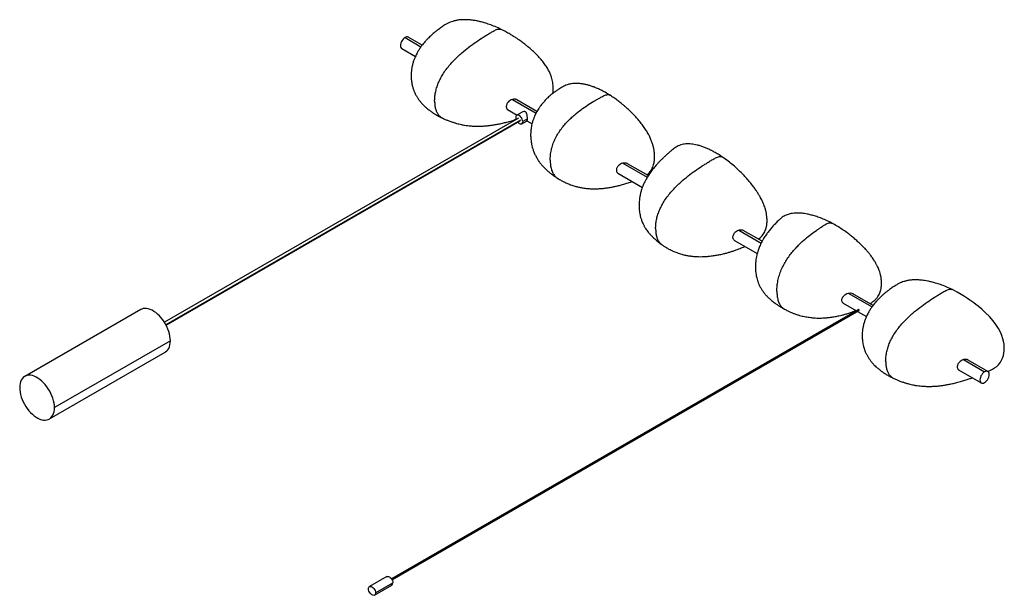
# Paper-space layout '_Isométrica' of a CAD drawing. Header units: millimetres. Extents: x -21 to 1180, y -241 to 462.
import ezdxf

# ---------------------------------------------------------------- set-up
doc = ezdxf.new("R2010")
doc.units = ezdxf.units.MM

psp = doc.layouts.new('_Isométrica')

# ---------------------------------------------------------------- linework, layer by layer
at = {"color": 7, "linetype": 'Continuous', "lineweight": 25}
for p, q in [((448.9, 439.7), (468.4, 428.4)), ((469.8, 430.3), (452.9, 440.1)), ((444.9, 426.2), (461.5, 416.6)), ((579.9, 364.1), (608.8, 347.4)), ((609.9, 349.5), (585.5, 363.6)), ((574.1, 351.7), (585.6, 345)), ((591.8, 348.6), (585.3, 344.8)), ((609.7, 349.6), (610.1, 349.8)), ((587.3, 341.4), (155.4, 92)), ((589.7, 338.8), (157, 89)), ((157.4, 88.5), (589.3, 337.9)), ((591.3, 334.4), (597.8, 338.2)), ((598.2, 340.4), (592.6, 337.2)), ((597.6, 338.1), (603.9, 334.5)), ((714.7, 286.3), (744.5, 269.1)), ((745.7, 271.1), (720.5, 285.6)), ((708.5, 274), (738.5, 256.8)), ((856, 204.7), (883.4, 188.8)), ((884.5, 190.9), (861.4, 204.3)), ((851, 191.8), (878.5, 175.9)), ((989.6, 127.6), (1018.7, 110.7)), ((1020.1, 112.7), (995.4, 126.9)), ((983.6, 115.2), (999.6, 106)), ((126.4, 107.6), (-15, 26)), ((1002.3, 107.6), (432.5, -221.4)), ((1003, 106.7), (433, -222.3)), ((433.1, -222.5), (1002.9, 106.4)), ((1000.9, 105.3), (1011.8, 98.9)), ((162.6, 69.4), (21.2, -12.2)), ((15, -26), (156.4, 55.7)), ((1130.2, 46.4), (1156, 31.5)), ((1160, 31.9), (1135.8, 45.9)), ((1124.4, 34), (1152, 18)), ((426.8, -218.4), (405.6, -230.7)), ((412.9, -238.3), (434.1, -226.1)), ((411.6, -241.1), (432.8, -228.8))]:
    psp.add_line(p, q, dxfattribs=at)
at = {"color": 7, "linetype": 'Continuous', "lineweight": 25, "flags": 128}
for points in [[(448.9, 439.7), (447.7, 438.8), (446.5, 437.6), (445.4, 436.2), (444.5, 434.7), (443.8, 433), (443.4, 431.4), (443.3, 429.9), (443.4, 428.5), (443.8, 427.4), (444.5, 426.5), (444.9, 426.2)], [(592.6, 337.2), (592.4, 338.5), (592, 340), (591.3, 341.4), (590.4, 342.6), (589.4, 343.7), (588.3, 344.5), (587.2, 345), (586.2, 345.1), (585.3, 344.8), (584.6, 344.2), (584.2, 343.3), (584.1, 342.1)], [(584.1, 342.1), (584.2, 340.7), (584.5, 339.7)], [(586.5, 336.3), (587.2, 335.5), (588.3, 334.7), (589.4, 334.3), (590.4, 334.2), (591.3, 334.4), (592, 335.1), (592.4, 336), (592.6, 337.2)], [(1160, 31.9), (1162.5, 33), (1165.8, 34.8), (1168.3, 36.3), (1170.8, 38.2), (1172.8, 40.1), (1174.2, 41.7), (1175.3, 43.2), (1176.4, 44.9), (1178, 48.2), (1179.1, 51.4), (1179.7, 54.2), (1180, 57.3), (1180.1, 61.1), (1179.8, 65.3), (1179.2, 68.9), (1178.4, 71.9), (1177.1, 75.8), (1175.3, 80.1), (1172.9, 84.5), (1169.9, 89.2), (1166.3, 94), (1162, 98.9), (1157.2, 103.7), (1152.5, 108), (1148.2, 111.7), (1145.4, 113.8), (1142.9, 115.8), (1140.5, 117.5), (1138.2, 119.1), (1135.2, 121.2), (1131.7, 123.5), (1127.4, 126.1), (1122.4, 128.9), (1116.7, 131.9), (1116.7, 131.9)], [(162.6, 69.4), (162.5, 72.1), (162.1, 74.9), (161.5, 77.9), (160.7, 80.8), (159.6, 83.8), (158.3, 86.7), (156.8, 89.6), (155.2, 92.4), (153.3, 95), (151.4, 97.5), (149.3, 99.9), (147.1, 102), (144.9, 103.8), (142.6, 105.4), (140.3, 106.8), (138, 107.8), (135.7, 108.5), (133.6, 108.9), (131.5, 109), (129.5, 108.8), (127.7, 108.2), (126.4, 107.6)], [(1003, 106.7), (1003, 107), (1002.9, 107.2), (1002.8, 107.4), (1002.6, 107.5), (1002.4, 107.6), (1002.3, 107.6)], [(1002.9, 106.4), (1002.9, 106.4), (1003, 106.6), (1003, 106.7)], [(156.4, 55.7), (156.8, 55.9), (158.3, 57.1), (159.6, 58.5), (160.7, 60.2), (161.5, 62.2), (162.1, 64.4), (162.5, 66.8), (162.6, 69.4)], [(21.2, -12.2), (21.1, -9.5), (20.7, -6.7), (20.1, -3.8), (19.3, -0.8), (18.2, 2.1), (16.9, 5.1), (15.4, 8), (13.7, 10.7), (11.9, 13.4), (9.9, 15.9), (7.9, 18.2), (5.7, 20.3), (3.4, 22.2), (1.1, 23.8), (-1.1, 25.1), (-3.4, 26.2), (-5.7, 26.9), (-7.9, 27.3), (-9.9, 27.4), (-11.9, 27.1), (-13.7, 26.6), (-15.4, 25.7), (-16.9, 24.6), (-18.2, 23.1), (-19.3, 21.4), (-20.1, 19.4), (-20.7, 17.2), (-21.1, 14.8), (-21.2, 12.2)], [(1156, 31.5), (1154.8, 30.6), (1153.6, 29.4), (1152.5, 28), (1151.6, 26.5), (1151, 24.8), (1150.5, 23.2), (1150.4, 21.7), (1150.5, 20.3), (1151, 19.2), (1151.6, 18.3), (1152.5, 17.8), (1153.6, 17.6), (1154.8, 17.8), (1156, 18.4)], [(1156, 18.4), (1157.3, 19.3), (1158.5, 20.5), (1159.6, 21.9), (1160.5, 23.4), (1161.1, 25), (1161.6, 26.7), (1161.7, 28.2), (1161.6, 29.6), (1161.1, 30.7), (1160.5, 31.6), (1159.6, 32.1), (1158.5, 32.2), (1157.3, 32), (1156, 31.5)], [(-21.2, 12.2), (-21.1, 9.5), (-20.7, 6.7), (-20.1, 3.8), (-19.3, 0.8), (-18.2, -2.1), (-16.9, -5.1), (-15.4, -8), (-13.7, -10.7), (-11.9, -13.4), (-9.9, -15.9), (-7.9, -18.2), (-5.7, -20.3), (-3.4, -22.2), (-1.1, -23.8), (1.1, -25.1), (3.4, -26.2), (5.7, -26.9), (7.9, -27.3), (9.9, -27.4), (11.9, -27.1), (13.7, -26.6), (15.4, -25.7), (16.9, -24.6), (18.2, -23.1), (19.3, -21.4), (20.1, -19.4), (20.7, -17.2), (21.1, -14.8), (21.2, -12.2)], [(426.8, -218.4), (427.7, -218.2), (428.7, -218.3), (429.8, -218.7), (430.9, -219.5), (432, -220.6), (432.8, -221.9), (433.5, -223.3), (433.9, -224.7), (434.1, -226.1)], [(404.4, -233.4), (404.5, -232.3), (404.9, -231.3), (405.6, -230.7), (406.5, -230.4), (407.5, -230.5), (408.6, -231), (409.7, -231.8), (410.7, -232.9), (411.6, -234.2), (412.3, -235.6), (412.7, -237), (412.9, -238.3)], [(412.9, -238.3), (412.7, -239.5), (412.3, -240.5), (411.6, -241.1), (410.7, -241.4), (409.7, -241.3), (408.6, -240.8), (407.5, -240), (406.5, -238.9), (405.6, -237.6), (404.9, -236.2), (404.5, -234.8), (404.4, -233.4)]]:
    psp.add_lwpolyline(points, dxfattribs=at)
at = {"color": 7, "linetype": 'Continuous', "lineweight": 25}
for centre, radius, start, end in [((451.3, 436.5), 3.93, 64.9178, 126.3926), ((431.2, -226.5), 2.87, 303.9367, 7.3755)]:
    psp.add_arc(centre, radius, start, end, dxfattribs=at)
for points, knots in [([(566.3, 449.6), (563.8, 450.8), (559, 453), (552.2, 455.7), (546.1, 457.6), (541, 459), (536.5, 460), (531.9, 460.8), (527.1, 461.4), (523, 461.5), (520.2, 461.5), (518.3, 461.4), (516.1, 461.3), (513.8, 461), (511.7, 460.7), (510.1, 460.3), (508.6, 459.9), (506.6, 459.4), (504, 458.4), (500.9, 457), (497.9, 455.3), (495.2, 453.6), (493, 452.1), (490.7, 450.4), (488.3, 448.6), (485.8, 446.6), (483.6, 444.8), (481.7, 443.1), (479.8, 441.5), (477.7, 439.4), (475.4, 437), (473.2, 434.6), (471.1, 432.1), (468.9, 429.3), (466.7, 426.1), (464.7, 422.9), (463.2, 420), (461.9, 417.4), (460.6, 414.5), (459.3, 411.1), (458.1, 407.1), (457.2, 403), (456.6, 399.1), (456.4, 395.6), (456.3, 392.5), (456.4, 389.9), (456.7, 387.4), (457, 384.8), (457.5, 382.2), (458, 380), (458.8, 377.6), (459.8, 374.6), (461.4, 371.1), (463.1, 367.9), (464.7, 365.3), (466.1, 363.4), (467.2, 361.9), (468.2, 360.8), (469, 359.8), (469.9, 358.7), (471.3, 357.3), (473.4, 355.3), (476.2, 352.8), (479.5, 350.3), (483, 347.8), (486.7, 345.5), (490.8, 343.2), (493.6, 341.8), (495.1, 341.1)], [0, 0, 0, 0, 0.039407, 0.074767, 0.106003, 0.133017, 0.15575, 0.175579, 0.205552, 0.231391, 0.239074, 0.248432, 0.259644, 0.272261, 0.283096, 0.291133, 0.297601, 0.305219, 0.319129, 0.334199, 0.34934, 0.361394, 0.372799, 0.386098, 0.401005, 0.417436, 0.432083, 0.441863, 0.45366, 0.467913, 0.484615, 0.500582, 0.515822, 0.53085, 0.551578, 0.570618, 0.584458, 0.597129, 0.610794, 0.628071, 0.646474, 0.666045, 0.682126, 0.697313, 0.710398, 0.720766, 0.729683, 0.741772, 0.753604, 0.761896, 0.770197, 0.785433, 0.802263, 0.818804, 0.833208, 0.841661, 0.84924, 0.855615, 0.860793, 0.865518, 0.873594, 0.885557, 0.901412, 0.920711, 0.937454, 0.956299, 0.977012, 1, 1, 1, 1]), ([(485, 362.1), (485.1, 363.8), (485.2, 367.2), (486, 372.6), (487.4, 378.2), (489.4, 383.8), (492, 389.4), (495.2, 395.1), (499.1, 400.8), (503.6, 406.5), (508.4, 411.7), (513.3, 416.6), (519.4, 422.1), (526.8, 428.1), (535.4, 434.3), (542.7, 439.1), (548.4, 442.7), (552.8, 445.3), (556.4, 447.5), (559.5, 449.1), (561.8, 449.9), (563.9, 450.2), (565.5, 450.1), (566.2, 449.6), (566.3, 449.5)], [0, 0, 0, 0, 0.042966, 0.085945, 0.128896, 0.171819, 0.214666, 0.257552, 0.30906, 0.360492, 0.411988, 0.463521, 0.51503, 0.601057, 0.687013, 0.77288, 0.816004, 0.858493, 0.901724, 0.924731, 0.947786, 0.970785, 0.993764, 1, 1, 1, 1]), ([(629.2, 371.4), (629.3, 371.6), (629.5, 372.8), (629.7, 375.2), (629.8, 378.9), (629.5, 382.8), (628.9, 386.4), (628.1, 389.9), (626.8, 393.7), (625, 397.9), (622.6, 402.4), (619.6, 407.1), (615.9, 411.9), (611.6, 416.7), (607, 421.4), (602.4, 425.6), (598.4, 428.9), (595.2, 431.5), (592.6, 433.4), (590.2, 435.2), (587.7, 437), (584.7, 439), (581.1, 441.3), (576.8, 444), (571.8, 446.8), (568.2, 448.6), (566.3, 449.6)], [0, 0, 0, 0, 0.00577, 0.037079, 0.074943, 0.115782, 0.150562, 0.179211, 0.217384, 0.258587, 0.303376, 0.352492, 0.405926, 0.46369, 0.525119, 0.583111, 0.635888, 0.668465, 0.698681, 0.726535, 0.753644, 0.787744, 0.829049, 0.878117, 0.935075, 1, 1, 1, 1]), ([(699.1, 369.2), (697.1, 370.5), (693.3, 372.8), (687.7, 375.7), (682.7, 378), (678.3, 379.7), (674.3, 381), (670.4, 382.1), (666.4, 383), (662.4, 383.5), (658.7, 383.7), (655.4, 383.7), (652.5, 383.4), (650, 382.9), (647.8, 382.3), (645.3, 381.4), (642.6, 380.2), (639.9, 378.7), (637.1, 377), (634.2, 375.1), (630.8, 372.7), (627.1, 369.8), (623.3, 366.4), (620, 363.1), (616.9, 359.6), (614.3, 356.3), (612.1, 353.2), (610.6, 350.8), (609.4, 348.6), (608.3, 346.6), (607.3, 344.4), (606.1, 341.6), (604.9, 338.2), (603.8, 334.6), (603.1, 331.2), (602.7, 328.1), (602.4, 325.4), (602.2, 323.1), (602.2, 320.9), (602.2, 318.3), (602.4, 315.3), (602.8, 312.2), (603.4, 309), (604.2, 305.6), (605.3, 302.1), (606.7, 298.6), (608.4, 295), (610.5, 291.3), (612.8, 287.7), (615.5, 284.4), (618.3, 281.2), (621.3, 278.2), (624.4, 275.5), (627.6, 272.9), (631.3, 270.3), (633.9, 268.6), (635.3, 267.8)], [0, 0, 0, 0, 0.0377382, 0.0721897, 0.1033189, 0.1310362, 0.1553219, 0.1778613, 0.2041458, 0.22964, 0.2525578, 0.271382, 0.2889296, 0.300788, 0.3131026, 0.3254471, 0.3381764, 0.3517244, 0.3663145, 0.3822303, 0.3996817, 0.4276095, 0.4523842, 0.4753182, 0.4979544, 0.5227354, 0.5391065, 0.5533786, 0.5651009, 0.5756038, 0.5867781, 0.6008078, 0.6186462, 0.6372182, 0.6531166, 0.6665148, 0.6784856, 0.6894104, 0.6978278, 0.708173, 0.7228062, 0.737948, 0.7498934, 0.7666376, 0.7843505, 0.7999599, 0.8177617, 0.8377945, 0.8587616, 0.8777598, 0.8970895, 0.9181339, 0.9352858, 0.9544487, 0.9757632, 1, 1, 1, 1]), ([(485, 362.1), (485.1, 360.5), (485.2, 357.2), (486, 352.7), (487.4, 348.8), (489.4, 345.5), (492, 342.8), (494, 341.7), (495.1, 341.1)], [0, 0, 0, 0, 0.166911, 0.333962, 0.500978, 0.667864, 0.834458, 1, 1, 1, 1]), ([(579.9, 364.1), (578.9, 363.7), (577, 363), (574.9, 361.2), (573.6, 359.4), (572.9, 358), (572.5, 356.7), (572.3, 355.3), (572.5, 354.1), (572.9, 353), (573.6, 352), (574.2, 351.6), (574.5, 351.4)], [0, 0, 0, 0, 0.167306, 0.334513, 0.420841, 0.505485, 0.588683, 0.670685, 0.752529, 0.83555, 0.919996, 1, 1, 1, 1]), ([(585.5, 363.6), (585.5, 363.6), (585.3, 363.7), (584.9, 363.9), (584.3, 364.1), (583.6, 364.3), (582.9, 364.4), (582.3, 364.4), (581.8, 364.4), (581, 364.3), (580.4, 364.2), (579.9, 364.1)], [0, 0, 0, 0, 0.020763, 0.124365, 0.240484, 0.369146, 0.510365, 0.601665, 0.670713, 0.755353, 1, 1, 1, 1]), ([(626, 289.9), (626.1, 291.9), (626.2, 296), (627.3, 302.4), (629.1, 309), (631.7, 315.4), (634.9, 321.5), (638.7, 327.1), (642.7, 332.4), (647, 337.1), (651.4, 341.5), (656.9, 346.4), (663.6, 351.7), (671.4, 357.1), (677.9, 361.1), (683.1, 364.1), (687, 366.3), (690.3, 368.1), (693, 369.4), (695.1, 370), (697, 370.1), (698.4, 369.8), (699, 369.3), (699.1, 369.2)], [0, 0, 0, 0, 0.057146, 0.113959, 0.169978, 0.224789, 0.278346, 0.330796, 0.382222, 0.433012, 0.483347, 0.53332, 0.616304, 0.698887, 0.781229, 0.822557, 0.86327, 0.904691, 0.926746, 0.948961, 0.971459, 0.994559, 1, 1, 1, 1]), ([(744, 272), (744.4, 272.3), (745.6, 273.2), (747.2, 274.9), (748.8, 277), (750.1, 279.1), (751.3, 281.6), (752.2, 284.4), (752.9, 287.2), (753.2, 289.9), (753.4, 293), (753.4, 296.9), (753, 301.1), (752.2, 305.3), (751.2, 309.2), (749.8, 313.2), (748.1, 317.4), (745.8, 321.9), (743.1, 326.5), (739.9, 331.3), (736.2, 336.1), (732.4, 340.6), (728.7, 344.7), (725.5, 347.9), (722.8, 350.6), (720.6, 352.7), (718.3, 354.7), (715.8, 356.9), (712.6, 359.5), (708.8, 362.6), (704.2, 365.9), (700.9, 368.1), (699.1, 369.2)], [0, 0, 0, 0, 0.011901, 0.03945, 0.060907, 0.082898, 0.109029, 0.136576, 0.160771, 0.18329, 0.21011, 0.241735, 0.282186, 0.314217, 0.343881, 0.375873, 0.410308, 0.447847, 0.488531, 0.53234, 0.579328, 0.627185, 0.671234, 0.711411, 0.739019, 0.764437, 0.78779, 0.81512, 0.849958, 0.892311, 0.942289, 1, 1, 1, 1]), ([(598.2, 340.4), (598.2, 340.8), (598.2, 341.5), (598.1, 343.1), (597.9, 345.2), (597.4, 347.1), (596.7, 348.3), (595.9, 349), (594.9, 349.3), (593.5, 349.3), (592.4, 349.1), (591.8, 348.6), (591.8, 348.6)], [0, 0, 0, 0, 0.083113, 0.166323, 0.332264, 0.498414, 0.581757, 0.664986, 0.748215, 0.831558, 0.997708, 1, 1, 1, 1]), ([(495.1, 341.1), (496.4, 340.5), (498.8, 339.4), (502, 338.1), (504.6, 337.2), (506.6, 336.5), (508.4, 335.9), (510.2, 335.4), (512.2, 334.8), (514.7, 334.1), (517.9, 333.4), (521.5, 332.7), (525.2, 332.2), (529, 331.8), (533.3, 331.5), (538.6, 331.4), (544, 331.6), (549.1, 332), (553.7, 332.5), (558, 333.2), (562.7, 334), (567.8, 335.1), (573.4, 336.5), (578.9, 338.1), (582.7, 339.3), (584.4, 339.9), (584.4, 339.9)], [0, 0, 0, 0, 0.048907, 0.088084, 0.116486, 0.13884, 0.159741, 0.179208, 0.199262, 0.229805, 0.264523, 0.306479, 0.347889, 0.382635, 0.430176, 0.485644, 0.549342, 0.604743, 0.651182, 0.697648, 0.748988, 0.8073, 0.87036, 0.937368, 0.999309, 1, 1, 1, 1]), ([(597.8, 338.2), (597.9, 338.4), (598.1, 338.6), (598.2, 339.5), (598.2, 340.1), (598.2, 340.4)], [0, 0, 0, 0, 0.495949, 0.748121, 1, 1, 1, 1]), ([(836.4, 293.7), (834.6, 294.9), (831.2, 297.1), (826.4, 299.9), (821.8, 302.3), (817.5, 304.3), (813.2, 306), (809.2, 307.4), (805.4, 308.5), (801.8, 309.2), (798.3, 309.7), (794.8, 309.9), (791.6, 309.8), (788.5, 309.4), (785.4, 308.6), (782.5, 307.5), (779.9, 306.1), (777.6, 304.5), (775.5, 302.9), (772.9, 300.8), (769.9, 298.2), (766.8, 295.4), (763.9, 292.7), (761.4, 290.3), (759.1, 288), (756.4, 285), (753.2, 281.4), (749.7, 276.9), (746.3, 272.2), (743.5, 267.7), (741.5, 263.8), (740.1, 260.9), (738.9, 258.1), (737.7, 254.8), (736.6, 251), (735.7, 247), (735, 243), (734.6, 239.1), (734.5, 235.2), (734.6, 231.1), (734.9, 227.7), (735.4, 224.6), (736, 221.6), (736.9, 218.1), (738.1, 215), (739.2, 212.4), (740.1, 210.6), (740.8, 209.1), (741.6, 207.8), (742.6, 206.3), (743.9, 204.3), (745.8, 201.8), (748.2, 199.1), (751.1, 196.1), (754.5, 192.9), (758.4, 189.7), (761, 187.8), (762.4, 186.8)], [0, 0, 0, 0, 0.033251, 0.062962, 0.089835, 0.116315, 0.142561, 0.167845, 0.190594, 0.211189, 0.231092, 0.252931, 0.267952, 0.283681, 0.299977, 0.315411, 0.327546, 0.33783, 0.349564, 0.363742, 0.386163, 0.410219, 0.431396, 0.449504, 0.465629, 0.483087, 0.511742, 0.540188, 0.568204, 0.599045, 0.615545, 0.630575, 0.643769, 0.658283, 0.676352, 0.695754, 0.712676, 0.727505, 0.745451, 0.762035, 0.777819, 0.789174, 0.801089, 0.816238, 0.833736, 0.843952, 0.852626, 0.859801, 0.865563, 0.872702, 0.882845, 0.895874, 0.911652, 0.929987, 0.95086, 0.974187, 1, 1, 1, 1]), ([(626, 289.9), (626.1, 287.9), (626.2, 284), (627.3, 278.7), (629.1, 274.1), (631.8, 270.5), (633.9, 268.4), (635.2, 267.8), (635.3, 267.8)], [0, 0, 0, 0, 0.202831, 0.404618, 0.603626, 0.798331, 0.988583, 1, 1, 1, 1]), ([(754.6, 206.5), (754.7, 208.2), (754.8, 211.6), (755.6, 217), (757, 222.6), (759, 228.2), (761.6, 233.7), (764.8, 239.5), (768.7, 245.2), (773.2, 250.9), (777.9, 256.1), (782.9, 261), (789, 266.5), (796.4, 272.5), (805, 278.7), (812.3, 283.5), (818, 287), (822.4, 289.7), (826, 291.8), (829.1, 293.4), (831.4, 294.3), (833.5, 294.6), (835.3, 294.4), (836, 293.8), (836.3, 293.6)], [0, 0, 0, 0, 0.04271, 0.085434, 0.12813, 0.170797, 0.213389, 0.256019, 0.307221, 0.358347, 0.409537, 0.460763, 0.511966, 0.597481, 0.682926, 0.768281, 0.811149, 0.853386, 0.89636, 0.919229, 0.942147, 0.965009, 0.987852, 1, 1, 1, 1]), ([(880.2, 193.4), (880.2, 193.5), (881.2, 194.1), (882.7, 195.6), (884.8, 197.7), (886.4, 200), (887.8, 202.6), (889.2, 205.8), (890.2, 209.7), (890.7, 214.3), (890.6, 218.9), (890.2, 223.1), (889.4, 227.2), (888.1, 232), (886.1, 237.3), (883.9, 241.9), (882, 245.5), (880.2, 248.4), (878.1, 251.8), (875.5, 255.6), (872.4, 259.7), (868.8, 264.2), (864.7, 268.9), (860, 273.8), (854.9, 278.9), (849.2, 284), (842.9, 289), (838.6, 292.1), (836.4, 293.7)], [0, 0, 0, 0, 0.001736, 0.026527, 0.050163, 0.073462, 0.097694, 0.123063, 0.159681, 0.199884, 0.237403, 0.269832, 0.302109, 0.335123, 0.382873, 0.42736, 0.448696, 0.473668, 0.503584, 0.53844, 0.57827, 0.623119, 0.672984, 0.727908, 0.788082, 0.853404, 0.923999, 1, 1, 1, 1]), ([(714.7, 286.3), (713.7, 286), (711.6, 285.3), (709.4, 283.5), (708.1, 281.8), (707.3, 280.5), (706.9, 279.1), (706.7, 277.8), (706.9, 276.5), (707.3, 275.4), (708.1, 274.4), (708.7, 274), (709.1, 273.8)], [0, 0, 0, 0, 0.167048, 0.334814, 0.42264, 0.507844, 0.590782, 0.671842, 0.752877, 0.835772, 0.920913, 1, 1, 1, 1]), ([(720.5, 285.6), (720.5, 285.6), (720.3, 285.8), (719.8, 285.9), (719.2, 286.2), (718.5, 286.4), (717.7, 286.5), (716.7, 286.5), (715.7, 286.5), (715, 286.3), (714.7, 286.3)], [0, 0, 0, 0, 0.027474, 0.131918, 0.247731, 0.374946, 0.513587, 0.655959, 0.853798, 1, 1, 1, 1]), ([(635.3, 267.8), (636.7, 266.9), (639.2, 265.4), (642.5, 263.7), (645.1, 262.5), (647.4, 261.5), (649.8, 260.5), (653, 259.3), (657, 258), (661.6, 256.9), (665.8, 256.1), (670.2, 255.5), (675.1, 255.1), (680.2, 255), (685.1, 255.1), (689.7, 255.4), (694.4, 256), (699.2, 256.7), (703.8, 257.6), (708.4, 258.6), (713.2, 259.9), (718.4, 261.4), (722.8, 262.8), (725.3, 263.7), (726.1, 263.9)], [0, 0, 0, 0, 0.0524394, 0.0951132, 0.1264638, 0.1507707, 0.178059, 0.2084552, 0.264923, 0.3135723, 0.3571926, 0.3985265, 0.4499387, 0.5102186, 0.5572039, 0.6019568, 0.6539052, 0.7066017, 0.7551863, 0.8020375, 0.8547276, 0.9139144, 0.9746005, 1, 1, 1, 1]), ([(969.5, 213.2), (967.1, 214.4), (962.5, 216.7), (955.9, 219.4), (949.9, 221.5), (944.5, 223), (940, 224.1), (936.3, 224.7), (933.4, 225.1), (930.5, 225.3), (927.3, 225.4), (923.7, 225.3), (919.5, 224.7), (915.9, 223.7), (912.6, 222.4), (910.4, 221.1), (908.3, 219.6), (906.6, 218.2), (905, 216.8), (903.1, 214.9), (900.6, 212.3), (897.8, 209.4), (894.3, 205.3), (891, 201.1), (888.3, 197.4), (886.2, 194), (884.5, 190.9), (882.8, 187.7), (881.5, 184.7), (880.4, 182.1), (879.6, 179.6), (878.7, 176.9), (877.9, 173.8), (877.3, 170.6), (876.9, 167.4), (876.6, 164.6), (876.5, 162.3), (876.5, 160.2), (876.5, 158.1), (876.6, 155.7), (876.8, 153.1), (877.1, 150.8), (877.5, 148.5), (878.1, 146.1), (878.9, 143.1), (880.1, 139.8), (881.5, 136.5), (883.3, 133.3), (885.4, 130), (887.7, 127), (890.2, 124.1), (893.1, 121.3), (895.8, 118.9), (898.3, 116.9), (900.8, 115), (903.8, 112.9), (907.6, 110.5), (910.3, 109), (911.8, 108.1)], [0, 0, 0, 0, 0.040851, 0.078626, 0.113278, 0.144683, 0.172392, 0.192196, 0.208962, 0.223765, 0.242061, 0.263558, 0.284154, 0.312731, 0.326273, 0.339287, 0.352318, 0.359546, 0.367443, 0.383007, 0.397934, 0.427139, 0.456892, 0.487308, 0.515618, 0.530572, 0.548726, 0.568781, 0.585132, 0.597252, 0.608942, 0.622102, 0.636879, 0.652586, 0.667253, 0.679429, 0.689864, 0.698046, 0.707338, 0.71783, 0.729519, 0.741097, 0.749585, 0.759561, 0.774279, 0.790727, 0.806215, 0.82489, 0.841504, 0.857815, 0.875331, 0.893845, 0.912852, 0.924538, 0.938193, 0.955224, 0.975749, 1, 1, 1, 1]), ([(754.6, 206.5), (754.7, 204.8), (754.8, 201.5), (755.6, 197.1), (757, 193.1), (759, 189.8), (760.9, 187.8), (762.2, 187), (762.4, 186.9)], [0, 0, 0, 0, 0.190461, 0.381083, 0.571664, 0.762098, 0.952198, 1, 1, 1, 1]), ([(851, 191.8), (850.5, 192.3), (849.6, 192.9), (849.1, 194.4), (849, 195.6), (849.1, 197), (849.6, 198.9), (850.9, 201.2), (853.2, 203.5), (855.1, 204.3), (856, 204.7)], [0, 0, 0, 0, 0.163774, 0.247554, 0.331168, 0.414818, 0.498607, 0.66517, 0.832458, 1, 1, 1, 1]), ([(856, 204.7), (856.5, 204.8), (857.1, 205), (858.1, 205.1), (859.4, 205), (860.7, 204.8), (861.4, 204.3), (861.4, 204.3)], [0, 0, 0, 0, 0.247082, 0.330673, 0.494221, 0.985711, 1, 1, 1, 1]), ([(902.6, 130.2), (902.7, 132.2), (902.8, 136.3), (903.8, 142.8), (905.5, 149.4), (907.9, 156), (910.8, 162.2), (914.2, 168.1), (918, 173.5), (921.9, 178.5), (925.9, 183), (931, 188.2), (937.1, 193.8), (944.3, 199.5), (950.2, 203.9), (955, 207.1), (958.6, 209.5), (961.6, 211.4), (964.1, 212.8), (966, 213.6), (967.8, 213.7), (969, 213.6), (969.4, 213.2), (969.5, 213.2)], [0, 0, 0, 0, 0.057404, 0.114472, 0.170743, 0.225802, 0.279599, 0.332286, 0.383943, 0.434963, 0.485524, 0.535722, 0.61908, 0.702035, 0.784748, 0.826261, 0.867158, 0.908765, 0.93092, 0.953235, 0.975835, 0.999038, 1, 1, 1, 1]), ([(1016.3, 114.9), (1017, 115.3), (1018.7, 116.4), (1021.2, 118.3), (1023.7, 120.6), (1025.8, 123.3), (1027.3, 125.8), (1028.3, 128), (1029.2, 130.5), (1029.8, 133.2), (1030.3, 136.4), (1030.4, 139.9), (1030.2, 143.9), (1029.6, 148.1), (1028.6, 152), (1027.6, 155), (1026.6, 157.6), (1025.4, 160.3), (1023.8, 163.3), (1021.8, 166.8), (1019.3, 170.6), (1016.7, 174.2), (1014.2, 177.3), (1012, 179.8), (1010.3, 181.8), (1008.7, 183.5), (1006.8, 185.4), (1004.3, 187.9), (1000.8, 191.1), (996.8, 194.6), (992.4, 198.3), (987.6, 201.9), (982.1, 205.7), (976, 209.6), (971.7, 212), (969.5, 213.2)], [0, 0, 0, 0, 0.019154, 0.042893, 0.072242, 0.101805, 0.12467, 0.142753, 0.163784, 0.188689, 0.213343, 0.241728, 0.27218, 0.310075, 0.338678, 0.362153, 0.380763, 0.401061, 0.425836, 0.455058, 0.488691, 0.522867, 0.552076, 0.576331, 0.595659, 0.6102, 0.628318, 0.655062, 0.690433, 0.734491, 0.776132, 0.823416, 0.876424, 0.93523, 1, 1, 1, 1]), ([(762.4, 186.8), (763.5, 186.1), (765.4, 184.7), (768, 183.1), (769.9, 182), (771.5, 181.1), (772.9, 180.4), (774.4, 179.7), (776, 178.9), (778.1, 178), (780.7, 177), (783.6, 176), (786.2, 175.2), (789.1, 174.4), (792.5, 173.7), (796.6, 173), (800.8, 172.5), (805, 172.2), (809.2, 172.1), (813.4, 172.2), (818.4, 172.5), (823.8, 173.1), (829.3, 174), (833.7, 174.8), (837.5, 175.7), (841.2, 176.6), (845.1, 177.8), (849.1, 179), (852.8, 180.3), (856.1, 181.5), (859, 182.7), (861.5, 183.7), (862.9, 184.3), (863.5, 184.6)], [0, 0, 0, 0, 0.039259, 0.069539, 0.090379, 0.106633, 0.122205, 0.137127, 0.152709, 0.176446, 0.203205, 0.234517, 0.262083, 0.281831, 0.317151, 0.357597, 0.397707, 0.43481, 0.472677, 0.512149, 0.552541, 0.610201, 0.661845, 0.707301, 0.735929, 0.771678, 0.813373, 0.853145, 0.890266, 0.923867, 0.954036, 0.980861, 1, 1, 1, 1]), ([(1116.7, 131.9), (1114.1, 133.1), (1109.3, 135.4), (1102.5, 138), (1096.5, 139.9), (1091.3, 141.3), (1086.9, 142.3), (1082.2, 143.1), (1077.4, 143.7), (1073.3, 143.8), (1070.5, 143.8), (1068.6, 143.8), (1066.4, 143.6), (1064.1, 143.3), (1062.1, 143), (1060.4, 142.6), (1058.9, 142.2), (1057, 141.7), (1054.4, 140.8), (1051.2, 139.3), (1048.2, 137.6), (1045.5, 135.9), (1043.3, 134.4), (1041.1, 132.7), (1038.6, 130.9), (1036.1, 128.9), (1033.9, 127.1), (1032, 125.5), (1030.1, 123.8), (1028, 121.7), (1025.7, 119.3), (1023.5, 116.9), (1021.5, 114.4), (1019.3, 111.6), (1017, 108.4), (1015, 105.2), (1013.5, 102.4), (1012.2, 99.7), (1010.9, 96.8), (1009.6, 93.4), (1008.4, 89.4), (1007.5, 85.4), (1006.9, 81.4), (1006.7, 77.9), (1006.6, 74.8), (1006.8, 72.2), (1007, 69.7), (1007.3, 67.1), (1007.8, 64.5), (1008.4, 62.3), (1009.1, 59.9), (1010.1, 56.9), (1011.7, 53.4), (1013.4, 50.2), (1015, 47.6), (1016.4, 45.7), (1017.5, 44.2), (1018.5, 43.1), (1019.3, 42.1), (1020.3, 41), (1021.6, 39.6), (1023.7, 37.6), (1026.6, 35.1), (1029.8, 32.6), (1033.4, 30.1), (1037, 27.8), (1041.1, 25.5), (1043.9, 24.1), (1045.4, 23.4)], [0, 0, 0, 0, 0.039407, 0.074767, 0.106003, 0.133017, 0.15575, 0.175579, 0.205552, 0.231391, 0.239074, 0.248432, 0.259644, 0.272261, 0.283096, 0.291133, 0.297601, 0.305219, 0.319129, 0.334199, 0.34934, 0.361394, 0.372799, 0.386098, 0.401005, 0.417436, 0.432083, 0.441863, 0.45366, 0.467913, 0.484615, 0.500582, 0.515822, 0.53085, 0.551578, 0.570618, 0.584458, 0.597129, 0.610794, 0.628071, 0.646474, 0.666045, 0.682126, 0.697313, 0.710398, 0.720766, 0.729683, 0.741772, 0.753604, 0.761896, 0.770197, 0.785433, 0.802263, 0.818804, 0.833208, 0.841661, 0.84924, 0.855615, 0.860793, 0.865518, 0.873594, 0.885557, 0.901412, 0.920711, 0.937454, 0.956299, 0.977012, 1, 1, 1, 1]), ([(1035.3, 44.4), (1035.4, 46.1), (1035.5, 49.5), (1036.4, 54.9), (1037.7, 60.5), (1039.7, 66.1), (1042.3, 71.7), (1045.5, 77.4), (1049.4, 83.1), (1053.9, 88.8), (1058.7, 94), (1063.6, 98.9), (1069.7, 104.4), (1077.1, 110.4), (1085.8, 116.6), (1093, 121.4), (1098.8, 125), (1103.1, 127.6), (1106.8, 129.8), (1109.8, 131.4), (1112.1, 132.2), (1114.3, 132.5), (1115.8, 132.4), (1116.5, 131.9), (1116.6, 131.8)], [0, 0, 0, 0, 0.042966, 0.085945, 0.128896, 0.171819, 0.214666, 0.257552, 0.30906, 0.360492, 0.411988, 0.463521, 0.51503, 0.601057, 0.687013, 0.77288, 0.816004, 0.858493, 0.901724, 0.924731, 0.947786, 0.970785, 0.993764, 1, 1, 1, 1]), ([(902.6, 130.2), (902.7, 128.2), (902.8, 124.3), (903.8, 119.1), (905.5, 114.6), (907.9, 111.1), (910.1, 109), (911.5, 108.3), (911.8, 108.2)], [0, 0, 0, 0, 0.195514, 0.390023, 0.581853, 0.769535, 0.952924, 1, 1, 1, 1]), ([(984.1, 115), (983.8, 115.2), (983.2, 115.6), (982.5, 116.5), (982, 117.7), (981.8, 118.9), (982, 120.3), (982.4, 121.7), (983.2, 123.1), (984.5, 124.7), (986.6, 126.5), (988.6, 127.2), (989.6, 127.6)], [0, 0, 0, 0, 0.078177, 0.160803, 0.245508, 0.328867, 0.412223, 0.496909, 0.579496, 0.664907, 0.832202, 1, 1, 1, 1]), ([(989.6, 127.6), (990.6, 127.7), (992.6, 128), (994.6, 127.5), (995.3, 127), (995.3, 126.9)], [0, 0, 0, 0, 0.488245, 0.974965, 1, 1, 1, 1]), ([(911.8, 108.1), (913.2, 107.4), (915.6, 106.1), (918.9, 104.6), (921.2, 103.6), (923, 102.9), (924.7, 102.3), (926.6, 101.6), (930, 100.5), (934.7, 99.3), (939.6, 98.4), (943.5, 97.9), (946.3, 97.6), (949.6, 97.3), (953.2, 97.2), (956.7, 97.2), (959.7, 97.4), (961.8, 97.5), (963.7, 97.6), (965.7, 97.9), (969.1, 98.3), (973.4, 98.9), (978, 99.9), (982.1, 100.8), (986.1, 101.9), (990.4, 103.2), (994.7, 104.8), (997.6, 105.8), (998.9, 106.4), (999, 106.4)], [0, 0, 0, 0, 0.053078, 0.094387, 0.123297, 0.141379, 0.160971, 0.184036, 0.209754, 0.28094, 0.346448, 0.377615, 0.408266, 0.441987, 0.483016, 0.52795, 0.556692, 0.578648, 0.596784, 0.619152, 0.646219, 0.707461, 0.760472, 0.801252, 0.844816, 0.897477, 0.951304, 0.999432, 1, 1, 1, 1]), ([(1035.3, 44.4), (1035.4, 42.8), (1035.5, 39.5), (1036.4, 35), (1037.7, 31.1), (1039.8, 27.8), (1042.3, 25.1), (1044.3, 24), (1045.4, 23.4)], [0, 0, 0, 0, 0.166911, 0.333962, 0.500978, 0.667864, 0.834458, 1, 1, 1, 1]), ([(1130.2, 46.4), (1129.2, 46), (1127.3, 45.3), (1125.2, 43.5), (1123.9, 41.7), (1123.2, 40.4), (1122.8, 39), (1122.7, 37.6), (1122.8, 36.4), (1123.2, 35.3), (1123.9, 34.3), (1124.6, 33.9), (1124.9, 33.7)], [0, 0, 0, 0, 0.1673064, 0.3345131, 0.4208407, 0.5054847, 0.5886827, 0.6706849, 0.7525291, 0.8355499, 0.9199961, 1, 1, 1, 1]), ([(1135.8, 45.9), (1135.8, 45.9), (1135.6, 46), (1135.2, 46.2), (1134.6, 46.4), (1133.9, 46.6), (1133.2, 46.7), (1132.6, 46.7), (1132.2, 46.7), (1131.4, 46.7), (1130.7, 46.5), (1130.2, 46.4)], [0, 0, 0, 0, 0.020763, 0.124365, 0.240484, 0.369146, 0.510365, 0.601665, 0.670713, 0.755353, 1, 1, 1, 1]), ([(1045.4, 23.4), (1046.7, 22.8), (1049.2, 21.7), (1052.4, 20.4), (1054.9, 19.5), (1056.9, 18.8), (1058.7, 18.2), (1060.5, 17.7), (1062.5, 17.1), (1065, 16.4), (1068.2, 15.7), (1071.9, 15), (1075.5, 14.5), (1079.4, 14.1), (1083.7, 13.8), (1088.9, 13.7), (1094.3, 13.9), (1099.4, 14.3), (1104, 14.8), (1108.4, 15.5), (1113, 16.3), (1118.2, 17.4), (1123.7, 18.8), (1129.2, 20.4), (1134.4, 22), (1138.2, 23.3), (1140.3, 24.1), (1141.1, 24.4)], [0, 0, 0, 0, 0.045528, 0.081998, 0.108438, 0.129248, 0.148704, 0.166826, 0.185495, 0.213928, 0.246247, 0.285305, 0.323854, 0.356199, 0.400455, 0.452092, 0.511389, 0.562962, 0.606192, 0.649448, 0.697241, 0.751525, 0.810227, 0.872606, 0.930268, 0.976139, 1, 1, 1, 1])]:
    psp.add_open_spline(points, degree=3, knots=knots, dxfattribs=at)

doc.saveas('drawing.dxf')
